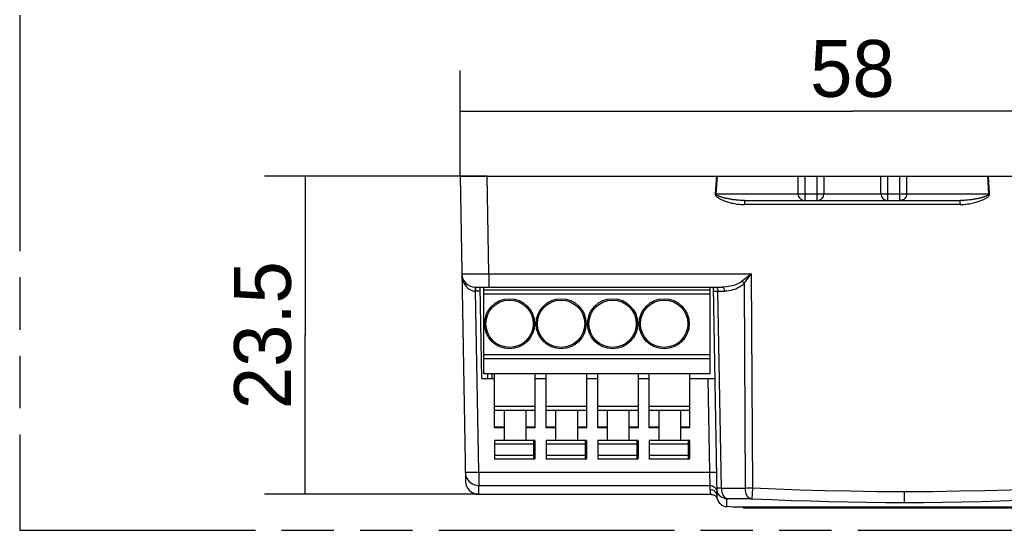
# Model space of a CAD drawing. Header units: millimetres. Extents: x 0 to 210, y 0 to 297.
# Tile 3 of 14: x 50 to 87, y 133 to 152. Entities that reach past the tile are written whole.
import ezdxf
from ezdxf.enums import TextEntityAlignment as Align

# ---------------------------------------------------------------- set-up
doc = ezdxf.new("R2010")
doc.units = ezdxf.units.MM
doc.header["$LTSCALE"] = 19.36
doc.linetypes.add('PHANTOM', pattern=[0.8, 0.45, -0.05, 0.1, -0.05, 0.1, -0.05])
doc.layers.get('0').update_dxf_attribs({"linetype": 'CONTINUOUS'})
doc.layers.add('DEFAULT_3', color=7, linetype='PHANTOM')
doc.layers.add('Z_DIM_2D', color=7, linetype='CONTINUOUS')
doc.styles.add('TEXTSTYLE_3', font='tridonic-metric-print-light.otf')
doc.dimstyles.new('DIMSTYLE_4', dxfattribs={"dimtxt": 2.1, "dimasz": 3.5, "dimexe": 1.5, "dimexo": 0, "dimgap": 0.525, "dimtad": 1, "dimdec": 4, "dimlfac": 2, "dimdsep": 46, "dimtxsty": 'TEXTSTYLE_3', "dimblk": '_FILLED', "dimblk1": '_FILLED', "dimblk2": '_FILLED', "dimcen": 0.09, "dimclrt": 5, "dimadec": 4, "dimazin": 2, "dimtp": 0.3, "dimtm": 0.3, "dimtfac": 1, "dimtdec": 4, "dimtofl": 0, "dimtmove": 0, "dimatfit": 3, "dimldrblk": '_FILLED', "dimfxl": 0, "dimtolj": 1, "dimarcsym": 0})
doc.dimstyles.new('DIMSTYLE_5', dxfattribs={"dimtxt": 2.1, "dimasz": 3.5, "dimexe": 1.5, "dimexo": 0, "dimgap": 0.525, "dimtad": 1, "dimdec": 4, "dimlfac": 2, "dimdsep": 46, "dimtxsty": 'TEXTSTYLE_3', "dimblk": '_FILLED', "dimblk1": '_FILLED', "dimblk2": '_FILLED', "dimcen": 0.09, "dimclrt": 5, "dimadec": 4, "dimazin": 2, "dimtp": 0.2, "dimtm": 0.2, "dimtfac": 1, "dimtdec": 4, "dimtofl": 0, "dimtmove": 0, "dimatfit": 3, "dimldrblk": '_FILLED', "dimfxl": 0, "dimtolj": 1, "dimarcsym": 0})

# ---------------------------------------------------------------- blocks, each defined once
blk = doc.blocks.new('*D7')
at = {"layer": 'Z_DIM_2D', "color": 2, "linetype": 'Continuous', "transparency": 16777216}
for p, q in [((67.407, 145.758), (59.177, 145.758)), ((60.677, 145.758), (60.677, 139.883)), ((60.677, 134.008), (60.677, 139.883)), ((67.103, 134.008), (59.177, 134.008))]:
    blk.add_line(p, q, dxfattribs=at)
at = {"layer": 'Z_DIM_2D', "color": 5, "linetype": 'Continuous', "transparency": 16777216, "style": 'TEXTSTYLE_3'}
blk.add_text('23.5', height=2.1, rotation=90, dxfattribs=at).set_placement((60.152, 139.883), align=Align.CENTER)
blk = doc.blocks.new('_FILLED')
at = {"color": 0, "linetype": 'ByBlock'}
blk.add_solid([(0, 0), (-1, 0.125), (-1, -0.125)], dxfattribs=at)
blk = doc.blocks.new('_NONE')
blk = doc.blocks.new('*D8')
at = {"layer": 'Z_DIM_2D', "color": 2, "linetype": 'Continuous', "transparency": 16777216}
for p, q in [((66.407, 145.758), (66.407, 149.659)), ((95.407, 145.758), (95.407, 149.659)), ((66.407, 148.159), (80.907, 148.159)), ((95.407, 148.159), (80.907, 148.159))]:
    blk.add_line(p, q, dxfattribs=at)
at = {"layer": 'Z_DIM_2D', "color": 5, "linetype": 'Continuous', "transparency": 16777216, "style": 'TEXTSTYLE_3'}
blk.add_text('58', height=2.1, dxfattribs=at).set_placement((80.907, 148.684), align=Align.CENTER)

msp = doc.modelspace()

# ---------------------------------------------------------------- linework, layer by layer
at = {"color": 7, "linetype": 'Continuous'}
for p, q in [((66.406775, 145.757651), (66.603296, 134.49896)), ((66.406775, 145.757651), (95.406775, 145.757651)), ((79.856775, 145.757651), (79.856775, 145.107651)), ((81.956775, 145.107651), (81.956775, 145.757651)), ((76.919277, 144.857651), (79.606775, 144.857651)), ((79.610922, 144.857651), (84.894272, 144.857651)), ((66.96961, 141.657651), (76.09054, 141.657651)), ((67.212354, 138.282651), (67.153443, 141.657651)), ((67.281775, 138.457651), (67.281775, 141.657651)), ((75.651775, 138.457651), (75.651775, 141.657651)), ((75.756775, 141.657651), (75.891302, 133.950556)), ((67.281775, 141.557651), (75.651775, 141.557651)), ((75.651775, 138.457651), (67.281775, 138.457651)), ((67.431775, 138.282651), (67.431775, 138.457651)), ((67.681775, 136.457651), (67.681775, 138.457651)), ((69.186775, 136.457651), (69.186775, 138.457651)), ((69.586775, 136.457651), (69.586775, 138.457651)), ((71.091775, 136.457651), (71.091775, 138.457651)), ((71.491775, 136.457651), (71.491775, 138.457651)), ((72.996775, 136.457651), (72.996775, 138.457651)), ((73.396775, 136.457651), (73.396775, 138.457651)), ((74.901775, 136.457651), (74.901775, 138.457651)), ((67.212354, 138.282651), (67.681775, 138.282651)), ((69.186775, 138.282651), (69.586775, 138.282651)), ((71.091775, 138.282651), (71.491775, 138.282651)), ((72.996775, 138.282651), (73.396775, 138.282651)), ((74.901775, 138.282651), (75.815685, 138.282651)), ((69.186775, 137.107651), (67.681775, 137.107651)), ((68.031775, 137.107651), (68.031775, 136.007651)), ((68.836775, 137.107651), (68.836775, 136.007651)), ((71.091775, 137.107651), (69.586775, 137.107651)), ((69.936775, 137.107651), (69.936775, 136.007651)), ((70.741775, 137.107651), (70.741775, 136.007651)), ((72.996775, 137.107651), (71.491775, 137.107651)), ((71.841775, 137.107651), (71.841775, 136.007651)), ((72.646775, 137.107651), (72.646775, 136.007651)), ((74.901775, 137.107651), (73.396775, 137.107651)), ((73.746775, 137.107651), (73.746775, 136.007651)), ((74.551775, 137.107651), (74.551775, 136.007651)), ((68.031775, 136.457651), (67.681775, 136.457651)), ((69.186775, 136.457651), (68.836775, 136.457651)), ((69.936775, 136.457651), (69.586775, 136.457651)), ((71.091775, 136.457651), (70.741775, 136.457651)), ((71.841775, 136.457651), (71.491775, 136.457651)), ((72.996775, 136.457651), (72.646775, 136.457651)), ((73.746775, 136.457651), (73.396775, 136.457651)), ((74.901775, 136.457651), (74.551775, 136.457651)), ((67.681775, 136.007651), (67.681775, 135.307651)), ((67.681775, 136.007651), (69.136775, 136.007651)), ((69.186775, 135.357651), (69.186775, 135.957651)), ((69.586775, 136.007651), (69.586775, 135.307651)), ((69.586775, 136.007651), (71.041775, 136.007651)), ((71.091775, 135.357651), (71.091775, 135.957651)), ((71.491775, 136.007651), (71.491775, 135.307651)), ((71.491775, 136.007651), (72.946775, 136.007651)), ((72.996775, 135.357651), (72.996775, 135.957651)), ((73.396775, 136.007651), (73.396775, 135.307651)), ((73.396775, 136.007651), (74.851775, 136.007651)), ((74.901775, 135.357651), (74.901775, 135.957651)), ((69.136775, 135.307651), (67.681775, 135.307651)), ((71.041775, 135.307651), (69.586775, 135.307651)), ((72.946775, 135.307651), (71.491775, 135.307651)), ((74.851775, 135.307651), (73.396775, 135.307651)), ((75.690143, 134.007651), (67.10322, 134.007651)), ((75.894789, 133.899068), (75.894897, 133.898255)), ((75.894982, 133.886877), (75.89776, 133.880246)), ((76.52589, 133.531725), (76.259965, 133.552654)), ((88.846516, 133.531494), (76.555748, 133.531494)), ((76.906775, 133.507651), (88.756774, 133.507651))]:
    msp.add_line(p, q, dxfattribs=at)
at = {"color": 9, "linetype": 'Continuous'}
for p, q in [((67.469613, 142.148925), (67.406622, 145.757651)), ((75.879761, 145.757651), (75.835424, 145.110272)), ((75.871605, 145.107651), (75.917848, 145.757651)), ((78.899848, 145.107651), (78.899848, 145.757651)), ((79.149415, 145.757651), (79.149415, 144.857651)), ((79.606775, 144.857651), (79.606775, 145.757651)), ((82.206775, 145.757651), (82.206775, 144.857651)), ((82.664134, 144.857651), (82.664134, 145.757651)), ((82.913701, 145.107651), (82.913701, 145.757651)), ((85.895693, 145.757651), (85.941941, 145.107651)), ((85.978124, 145.110258), (85.933787, 145.757651)), ((75.871605, 145.107652), (75.835425, 145.110269)), ((75.871605, 145.107651), (79.856775, 145.107651)), ((76.919277, 144.857651), (76.919277, 144.710269)), ((79.860122, 145.107651), (85.941941, 145.107651)), ((84.894272, 144.710269), (84.894272, 144.857651)), ((85.941943, 145.107651), (85.978125, 145.110269)), ((84.894272, 144.710269), (76.919277, 144.710269)), ((66.969486, 142.145732), (67.469613, 142.148925)), ((67.469613, 142.148925), (67.469613, 141.657651)), ((67.469613, 142.148925), (77.181056, 142.148925)), ((77.181056, 142.148925), (76.879446, 141.916512)), ((77.131457, 142.083869), (77.181056, 142.148925)), ((77.222696, 134.232757), (77.181056, 142.148925)), ((66.970187, 141.654872), (66.969693, 141.657651)), ((66.980837, 141.657651), (66.980837, 141.510269)), ((76.879446, 141.916512), (76.824843, 141.874961)), ((76.907475, 141.792767), (76.945726, 134.234066)), ((66.972261, 141.510314), (66.980837, 141.510269)), ((67.097547, 134.823965), (66.980837, 141.510269)), ((67.156016, 141.510269), (66.980837, 141.510269)), ((67.281775, 141.407651), (75.651775, 141.407651)), ((75.780435, 141.51051), (76.183327, 141.510269)), ((76.067884, 134.234066), (75.93861, 141.510269)), ((75.651775, 139.164794), (67.281775, 139.164794)), ((67.281775, 139.022902), (75.651775, 139.022902)), ((67.581775, 138.457651), (67.581775, 138.282651)), ((75.565723, 138.282651), (75.626096, 134.823931)), ((67.681775, 137.257651), (69.186775, 137.257651)), ((69.586775, 137.257651), (71.091775, 137.257651)), ((71.491775, 137.257651), (72.996775, 137.257651)), ((73.396775, 137.257651), (74.901775, 137.257651)), ((67.681775, 136.497651), (68.031775, 136.497651)), ((68.836775, 136.497651), (69.186775, 136.497651)), ((69.586775, 136.497651), (69.936775, 136.497651)), ((70.741775, 136.497651), (71.091775, 136.497651)), ((71.491775, 136.497651), (71.841775, 136.497651)), ((72.646775, 136.497651), (72.996775, 136.497651)), ((73.396775, 136.497651), (73.746775, 136.497651)), ((74.551775, 136.497651), (74.901775, 136.497651)), ((69.186775, 135.857651), (67.681775, 135.857651)), ((69.136775, 135.307651), (69.136775, 136.007651)), ((71.091775, 135.857651), (69.586775, 135.857651)), ((71.041775, 135.307651), (71.041775, 136.007651)), ((72.996775, 135.857651), (71.491775, 135.857651)), ((72.946775, 135.307651), (72.946775, 136.007651)), ((74.901775, 135.857651), (73.396775, 135.857651)), ((74.851775, 135.307651), (74.851775, 136.007651)), ((67.681775, 135.457651), (69.186775, 135.457651)), ((69.586775, 135.457651), (71.091775, 135.457651)), ((71.491775, 135.457651), (72.996775, 135.457651)), ((73.396775, 135.457651), (74.901775, 135.457651)), ((66.943091, 134.821693), (67.097547, 134.823962)), ((67.097547, 134.823965), (75.626096, 134.823931)), ((67.097547, 134.823948), (67.097547, 134.336327)), ((75.626096, 134.823948), (75.638863, 134.336327)), ((67.10322, 134.007651), (67.097547, 134.336329)), ((67.097547, 134.336329), (75.638863, 134.336329)), ((75.638863, 134.336329), (75.64134, 134.195156)), ((75.88306, 134.141368), (75.888825, 134.092516)), ((76.067888, 134.234066), (76.945728, 134.234066)), ((77.22273, 134.232758), (76.945726, 134.234066)), ((77.205444, 133.840971), (77.222696, 134.232757)), ((82.831775, 133.708575), (82.831775, 134.10036)), ((76.26038, 133.562489), (76.261647, 133.595736)), ((77.14988, 133.842281), (76.302613, 133.842281)), ((76.52589, 133.531725), (76.555748, 133.531494))]:
    msp.add_line(p, q, dxfattribs=at)
for points in [[(75.835424, 145.110272), (75.835232, 145.098335), (75.83679, 145.085918), (75.840066, 145.072935), (75.84516, 145.05964), (75.852209, 145.046224), (75.861068, 145.032786), (75.87167, 145.019495), (75.883923, 145.006329), (75.897724, 144.993334), (75.913042, 144.980477), (75.92982, 144.967745), (75.948044, 144.955123), (75.967678, 144.942597), (75.988733, 144.930156), (76.0112, 144.917785), (76.035104, 144.905479), (76.060456, 144.893228), (76.0873, 144.881035), (76.115666, 144.868894), (76.145619, 144.856813), (76.177202, 144.844797), (76.210515, 144.832861), (76.245645, 144.82101), (76.282672, 144.809291), (76.321668, 144.797731), (76.362745, 144.786398), (76.405993, 144.775334), (76.451556, 144.764641), (76.499551, 144.754383), (76.55015, 144.744718), (76.603483, 144.735744), (76.659792, 144.72771), (76.719282, 144.720757), (76.782201, 144.715301), (76.848906, 144.711863), (76.919277, 144.710269)], [(76.919277, 144.857651), (76.863874, 144.858271), (76.811033, 144.859974), (76.760833, 144.862524), (76.713057, 144.865745), (76.667548, 144.869508), (76.624184, 144.873695), (76.582821, 144.878225), (76.543362, 144.883022), (76.505694, 144.888032), (76.469727, 144.893203), (76.435364, 144.898502), (76.402527, 144.903893), (76.371132, 144.909354), (76.341116, 144.914861), (76.312407, 144.9204), (76.28495, 144.925953), (76.258687, 144.931513), (76.233572, 144.937067), (76.209551, 144.94261), (76.186584, 144.948136), (76.164625, 144.953641), (76.143638, 144.959122), (76.123583, 144.964579), (76.104426, 144.97001), (76.086135, 144.975417), (76.068679, 144.9808), (76.052028, 144.986163), (76.036159, 144.991509), (76.021045, 144.996842), (76.006667, 145.002166), (75.993001, 145.007489), (75.980033, 145.012816), (75.967745, 145.018156), (75.956132, 145.023517), (75.94519, 145.028903), (75.934907, 145.034334), (75.925274, 145.039822), (75.916293, 145.045394), (75.907952, 145.051076), (75.900295, 145.056893), (75.89333, 145.062885), (75.887167, 145.069037), (75.881884, 145.075367), (75.877584, 145.081814), (75.874392, 145.088345), (75.872312, 145.094877), (75.871389, 145.101303), (75.871606, 145.107651)], [(78.899848, 145.107651), (78.904644, 145.058879), (78.918845, 145.011981), (78.941908, 144.968759), (78.972945, 144.930875), (79.010763, 144.899784), (79.05391, 144.876682), (79.100727, 144.862455), (79.149415, 144.857651)], [(82.913701, 145.107651), (82.908906, 145.058875), (82.894704, 145.011982), (82.871643, 144.968761), (82.840605, 144.930875), (82.802788, 144.899785), (82.759639, 144.876682), (82.712817, 144.862455), (82.664134, 144.857651)], [(84.894272, 144.710269), (84.968128, 144.71203), (85.03801, 144.715791), (85.103795, 144.721749), (85.165848, 144.729317), (85.224405, 144.738022), (85.279721, 144.747714), (85.332074, 144.758117), (85.38162, 144.769134), (85.428567, 144.780593), (85.473034, 144.792431), (85.515174, 144.804536), (85.555091, 144.816871), (85.592914, 144.829368), (85.62872, 144.842004), (85.66261, 144.854736), (85.694644, 144.867555), (85.724902, 144.880439), (85.753426, 144.893387), (85.780276, 144.906391), (85.805475, 144.919458), (85.829063, 144.932591), (85.851041, 144.945804), (85.871432, 144.959107), (85.890204, 144.972518), (85.907348, 144.986045), (85.922816, 144.99972), (85.936601, 145.013593), (85.948574, 145.027618), (85.958631, 145.041819), (85.966683, 145.056034), (85.972566, 145.070181), (85.976401, 145.084051), (85.978262, 145.09738), (85.978124, 145.110258)], [(85.941943, 145.107651), (85.942161, 145.101297), (85.941233, 145.094861), (85.939142, 145.088311), (85.935934, 145.081759), (85.931608, 145.075291), (85.926294, 145.068941), (85.9201, 145.062775), (85.913104, 145.056772), (85.905414, 145.050944), (85.897034, 145.04525), (85.888004, 145.039661), (85.878316, 145.034156), (85.867977, 145.028709), (85.85698, 145.023309), (85.845319, 145.017939), (85.832987, 145.012593), (85.819981, 145.007262), (85.806281, 145.001938), (85.791871, 144.996613), (85.77673, 144.991282), (85.760839, 144.985939), (85.744171, 144.98058), (85.726701, 144.975201), (85.708403, 144.969802), (85.689253, 144.964381), (85.669214, 144.958937), (85.648261, 144.953472), (85.626336, 144.947981), (85.603382, 144.942465), (85.57936, 144.936928), (85.554224, 144.931375), (85.52793, 144.925815), (85.500437, 144.92026), (85.471685, 144.91472), (85.441619, 144.909211), (85.410172, 144.903749), (85.377283, 144.898359), (85.342873, 144.893062), (85.306872, 144.887896), (85.269187, 144.882895), (85.229735, 144.878111), (85.18841, 144.873596), (85.145125, 144.869429), (85.09973, 144.865688), (85.052098, 144.862487), (85.002074, 144.859956), (84.949439, 144.858266), (84.894272, 144.857651)], [(66.469765, 142.148925), (66.473775, 142.080205), (66.482854, 142.015557), (66.496247, 141.954927), (66.513315, 141.898456), (66.533498, 141.846294), (66.55628, 141.798355), (66.581201, 141.754674), (66.607918, 141.715038), (66.636182, 141.679275), (66.665656, 141.647314), (66.696107, 141.61905), (66.727188, 141.594409), (66.758597, 141.573348), (66.790086, 141.555664), (66.821389, 141.541214), (66.852402, 141.529776), (66.882985, 141.521141), (66.91315, 141.515138), (66.942971, 141.511501), (66.972261, 141.510314)], [(66.469765, 142.148925), (66.47834, 142.147869), (66.503871, 142.146965), (66.54591, 142.14625), (66.603732, 142.145733), (66.676349, 142.145417), (66.969486, 142.145732)], [(76.907475, 141.792767), (76.94933, 141.84735), (77.131457, 142.083869)], [(66.971817, 141.592461), (66.971498, 141.614655), (66.971112, 141.63286), (66.970671, 141.646428), (66.970187, 141.654872)], [(66.972264, 141.510314), (66.972209, 141.539002), (66.971817, 141.592461)], [(75.84244, 141.657651), (75.860777, 141.654902), (75.878358, 141.646806), (75.894474, 141.633818), (75.908822, 141.616224), (75.921037, 141.594154), (75.930388, 141.568456), (75.936361, 141.540154), (75.938632, 141.510269)], [(76.824843, 141.874961), (76.784637, 141.846453), (76.740483, 141.819118), (76.692348, 141.793214), (76.640329, 141.768835), (76.584505, 141.746169), (76.524901, 141.72539), (76.461557, 141.706749), (76.394519, 141.690509), (76.323814, 141.677027), (76.249533, 141.666696), (76.171786, 141.660017), (76.090538, 141.657651)], [(76.183326, 141.510269), (76.181317, 141.538805), (76.176014, 141.56607), (76.167711, 141.590967), (76.156587, 141.613027), (76.142731, 141.631686), (76.126679, 141.645814), (76.109072, 141.654633), (76.090549, 141.657651)], [(76.907473, 141.792767), (76.870026, 141.757377), (76.828256, 141.723207), (76.78227, 141.690115), (76.73192, 141.658522), (76.677165, 141.62866), (76.617839, 141.600956), (76.553591, 141.575648), (76.485001, 141.553527), (76.41183, 141.535222), (76.336183, 141.521448), (76.260243, 141.513246), (76.183327, 141.510269)], [(76.824844, 141.874959), (76.840073, 141.863789), (76.855191, 141.851193), (76.869695, 141.837579), (76.883394, 141.82314), (76.896121, 141.808043), (76.907476, 141.792771)], [(75.759356, 141.510269), (75.764651, 141.510423), (75.780435, 141.51051)], [(66.597623, 134.823966), (66.605046, 134.746929), (66.624051, 134.673117), (66.653413, 134.604591)], [(66.597623, 134.823962), (66.603799, 134.822705), (66.622128, 134.821693), (66.65216, 134.820953), (66.693153, 134.820501), (66.744101, 134.820349), (66.803748, 134.820501), (66.943091, 134.821693)], [(75.626095, 134.823965), (75.720492, 134.82529), (75.76266, 134.82564), (75.800075, 134.825771), (75.831801, 134.825671), (75.855861, 134.82533), (75.870896, 134.824756), (75.876057, 134.823965)], [(66.653413, 134.604591), (66.692672, 134.541339), (66.741946, 134.483668), (66.800238, 134.433539), (66.866614, 134.392386), (66.939511, 134.361737), (67.017084, 134.34278), (67.097497, 134.336331)], [(75.638863, 134.336327), (75.686144, 134.33186), (75.732385, 134.318331), (75.774258, 134.296813), (75.811455, 134.267737)], [(75.64134, 134.195156), (75.645383, 134.134517), (75.651718, 134.086409), (75.660767, 134.050672), (75.671265, 134.025461), (75.681949, 134.010755), (75.689726, 134.007651)], [(75.641342, 134.195156), (75.688621, 134.190671), (75.73486, 134.177095), (75.776733, 134.155506), (75.81393, 134.126337), (75.84561, 134.089759), (75.869911, 134.04708)], [(75.811455, 134.267737), (75.843135, 134.231275), (75.867435, 134.188731), (75.88306, 134.141368)], [(75.869911, 134.04708), (75.885538, 133.999565), (75.891305, 133.950556)], [(75.934036, 134.232584), (75.907765, 134.232106), (75.891775, 134.231658), (75.886413, 134.231228)], [(76.266173, 133.839442), (76.206736, 133.846919), (76.149113, 133.863162), (76.096009, 133.887028), (76.047128, 133.918198), (76.00256, 133.956818), (75.963744, 134.002145), (75.931774, 134.053406), (75.907672, 134.109599), (75.892281, 134.169751), (75.886424, 134.231228)], [(76.067884, 134.234066), (76.014962, 134.233574), (75.934036, 134.232584)], [(76.067888, 134.234066), (76.072959, 134.16134), (76.086283, 134.091657), (76.107158, 134.027584), (76.135163, 133.970154), (76.170172, 133.920551), (76.210817, 133.881612), (76.255438, 133.855199), (76.302612, 133.842281)], [(77.149881, 133.842281), (77.11038, 133.854444), (77.072775, 133.879208), (77.03842, 133.915552), (77.008018, 133.962782), (76.982356, 134.020416), (76.962814, 134.086431), (76.950362, 134.158432), (76.945616, 134.234066)], [(82.831775, 134.10036), (81.81142, 134.105896), (80.828681, 134.118663), (79.886756, 134.139244), (78.976048, 134.165894), (78.086962, 134.196872), (77.222696, 134.232757)], [(88.511425, 134.235827), (87.637179, 134.199187), (86.737603, 134.16753), (85.816085, 134.140254), (84.86246, 134.119164), (83.86656, 134.106067), (82.831775, 134.10036)], [(76.259955, 133.552655), (76.259968, 133.552734), (76.259953, 133.553662), (76.260092, 133.555605), (76.26018, 133.558559), (76.26038, 133.562489)], [(76.261647, 133.595736), (76.262297, 133.614924), (76.262586, 133.625744), (76.262962, 133.63739), (76.263248, 133.64991), (76.263623, 133.663331), (76.263908, 133.677711), (76.264311, 133.693079), (76.264547, 133.709557), (76.264974, 133.727212), (76.265151, 133.746237), (76.265538, 133.766783), (76.265702, 133.789043), (76.265142, 133.813294), (76.266172, 133.839442)], [(76.266172, 133.839442), (76.267296, 133.840278), (76.270472, 133.840974), (76.275768, 133.841535), (76.282981, 133.841947), (76.291909, 133.842194), (76.302613, 133.842281)], [(77.14988, 133.842281), (77.158346, 133.842243), (77.16718, 133.842132), (77.176423, 133.841946), (77.185941, 133.84169), (77.195601, 133.841365)], [(77.195601, 133.841365), (77.933838, 133.810983), (78.644723, 133.784773), (79.339697, 133.762361), (80.030454, 133.743689), (80.735039, 133.728539), (81.439142, 133.717419), (82.133234, 133.710819), (82.831775, 133.708574)], [(82.831775, 133.708574), (83.538553, 133.71087), (84.240951, 133.717629), (84.954026, 133.729024), (85.667673, 133.744539), (86.36663, 133.763633), (87.069991, 133.78655), (87.790233, 133.813361)]]:
    msp.add_lwpolyline(points, dxfattribs=at)
at = {"color": 7, "linetype": 'Continuous'}
for points in [[(75.690132, 134.007652), (75.723219, 134.005376), (75.799769, 133.981219), (75.847325, 133.948747), (75.873955, 133.920552)], [(75.891305, 133.950556), (75.893464, 133.910708), (75.894789, 133.899068)], [(75.873955, 133.920552), (75.888275, 133.899615), (75.894982, 133.886877)], [(75.894859, 133.898545), (75.89795, 133.879049), (75.915463, 133.814635), (75.943201, 133.754461), (75.980452, 133.69974), (76.026238, 133.651894), (76.079297, 133.612254), (76.138072, 133.581953), (76.201153, 133.561722), (76.259965, 133.552654)]]:
    msp.add_lwpolyline(points, dxfattribs=at)
at = {"color": 9, "linetype": 'Continuous'}
for centre in [(68.234275, 140.307651), (70.139275, 140.307651), (72.044275, 140.307651), (73.949275, 140.307651)]:
    msp.add_circle(centre, 0.925, dxfattribs=at)
at = {"color": 7, "linetype": 'Continuous'}
for centre in [(68.234275, 140.307651), (70.139275, 140.307651), (72.044275, 140.307651), (73.949275, 140.307651)]:
    msp.add_circle(centre, 0.875, dxfattribs=at)
for centre, radius, start, end in [((79.606775, 145.107651), 0.25, 270, 360), ((82.206775, 145.107651), 0.25, 180, 270), ((66.969634, 142.157645), 0.499939, 180.9994113, 270.0062996), ((69.136775, 135.957651), 0.05, 0, 90), ((71.041775, 135.957651), 0.05, 0, 90), ((72.946775, 135.957651), 0.05, 0, 90), ((74.851775, 135.957651), 0.05, 0, 90), ((69.136775, 135.357651), 0.05, 270, 360), ((71.041775, 135.357651), 0.05, 270, 360), ((72.946775, 135.357651), 0.05, 270, 360), ((74.851775, 135.357651), 0.05, 270, 360), ((67.10322, 134.507653), 0.5, 181.0002564, 270), ((76.906775, 133.582651), 0.075, 223.1889183, 270.0001971)]:
    msp.add_arc(centre, radius, start, end, dxfattribs=at)
at = {"layer": 'DEFAULT_3', "color": 7, "linetype": 'PHANTOM'}
for p, q in [((50.128636, 182.68), (50.128636, 132.68)), ((50.128636, 132.68), (150.128636, 132.68))]:
    msp.add_line(p, q, dxfattribs=at)

# ---------------------------------------------------------------- dimensions: what is measured, and where the dimension line sits
at = {"layer": 'Z_DIM_2D', "color": 2, "linetype": 'Continuous'}
dim = msp.add_linear_dim(base=(95.406775, 148.158598), p1=(66.406775, 145.757651), p2=(95.406775, 145.757651), dimstyle='DIMSTYLE_4', override={"dimblk1": 'NONE', "dimblk2": 'NONE', "dimsah": 1}, dxfattribs=at)
dim.commit()
dim.dimension.update_dxf_attribs({"geometry": '*D8', "text_midpoint": (80.902207, 148.158598), "dimtype": 160})
dim = msp.add_linear_dim(base=(60.677117, 145.757651), p1=(67.10322, 134.007651), p2=(67.406622, 145.757651), angle=90, dimstyle='DIMSTYLE_5', override={"dimblk1": 'NONE', "dimblk2": 'NONE', "dimsah": 1}, dxfattribs=at)
dim.commit()
dim.dimension.update_dxf_attribs({"geometry": '*D7', "text_midpoint": (60.677117, 139.850699), "dimtype": 160})

doc.saveas('drawing.dxf')
